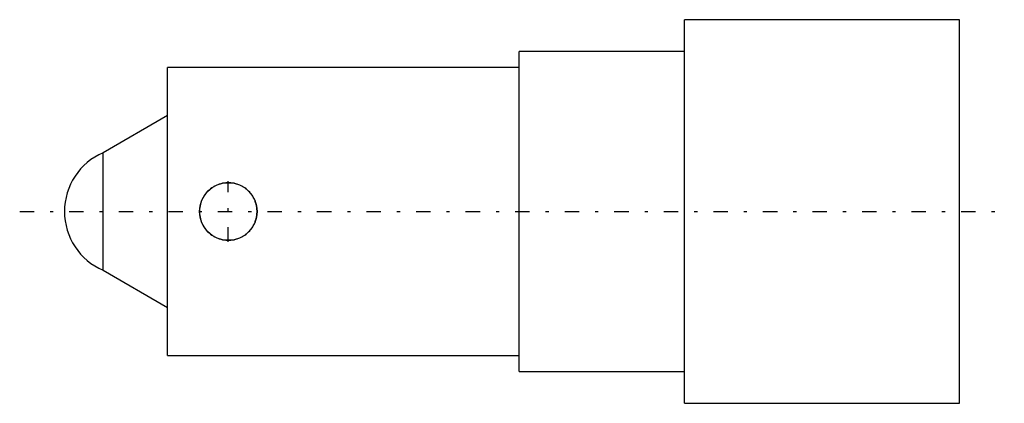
# Model space of a CAD drawing. Extents: x -29.4 to 1.4, y -6 to 6.
import ezdxf

# ---------------------------------------------------------------- set-up
doc = ezdxf.new("R2010")
doc.units = 0
doc.linetypes.add('CENTER', pattern=[1.5, 0.45, -0.5, 0.05, -0.5])
doc.linetypes.add('DASHED', pattern=[2, 1, -1])
for name, color, linetype in [('AM_0', 7, 'CONTINUOUS'), ('AM_3', 7, 'DASHED'), ('AM_7', 7, 'CENTER')]:
    doc.layers.add(name, color=color, linetype=linetype)

msp = doc.modelspace()

# ---------------------------------------------------------------- linework, layer by layer
at = {"layer": 'AM_0', "color": 7, "linetype": 'CONTINUOUS'}
for p, q in [((0, 6), (-8.6, 6)), ((-8.6, -6), (-8.6, 6)), ((0, -6), (0, 6)), ((-8.6, 5), (-13.775, 5)), ((-13.775, -5), (-13.775, 5)), ((-13.775, 4.5), (-24.775, 4.5)), ((-24.775, -4.5), (-24.775, 4.5)), ((-24.775, 3), (-26.785, 1.839)), ((-26.785, -1.839), (-26.785, 1.839)), ((-26.785, -1.839), (-24.775, -3)), ((-24.775, -4.5), (-13.775, -4.5)), ((-13.775, -5), (-8.6, -5)), ((-8.6, -6), (0, -6))]:
    msp.add_line(p, q, dxfattribs=at)
msp.add_circle((-22.875, 0), 0.9, dxfattribs=at)
msp.add_arc((-26, 0), 2, 113.1147, 246.8853, dxfattribs=at)
at = {"layer": 'AM_3', "color": 6, "linetype": 'DASHED'}
msp.add_lwpolyline([(-22.875, 0.9), (-22.9, 0.9), (-22.951, 0.897), (-23.003, 0.891), (-23.029, 0.887), (-23.055, 0.882), (-23.106, 0.87), (-23.157, 0.855), (-23.207, 0.836), (-23.256, 0.815), (-23.304, 0.791), (-23.327, 0.778), (-23.35, 0.765), (-23.394, 0.736), (-23.435, 0.704), (-23.475, 0.671), (-23.511, 0.636), (-23.546, 0.6), (-23.563, 0.58), (-23.579, 0.56), (-23.611, 0.519), (-23.64, 0.475), (-23.653, 0.452), (-23.666, 0.429), (-23.69, 0.381), (-23.711, 0.332), (-23.721, 0.308), (-23.73, 0.282), (-23.745, 0.231), (-23.757, 0.18), (-23.766, 0.128), (-23.772, 0.076), (-23.775, 0.025), (-23.775, 0), (-23.775, -0.025), (-23.772, -0.076), (-23.766, -0.128), (-23.757, -0.18), (-23.745, -0.231), (-23.73, -0.282), (-23.721, -0.308), (-23.711, -0.332), (-23.69, -0.381), (-23.666, -0.429), (-23.64, -0.475), (-23.611, -0.519), (-23.579, -0.56), (-23.563, -0.58), (-23.546, -0.6), (-23.511, -0.636), (-23.475, -0.671), (-23.435, -0.704), (-23.394, -0.736), (-23.35, -0.765), (-23.327, -0.778), (-23.304, -0.791), (-23.256, -0.815), (-23.207, -0.836), (-23.157, -0.855), (-23.106, -0.87), (-23.055, -0.882), (-23.029, -0.887), (-23.003, -0.891), (-22.951, -0.897), (-22.9, -0.9), (-22.875, -0.9), (-22.85, -0.9), (-22.799, -0.897), (-22.747, -0.891), (-22.721, -0.887), (-22.695, -0.882), (-22.644, -0.87), (-22.593, -0.855), (-22.543, -0.836), (-22.494, -0.815), (-22.446, -0.791), (-22.423, -0.778), (-22.4, -0.765), (-22.356, -0.736), (-22.315, -0.704), (-22.275, -0.671), (-22.239, -0.636), (-22.204, -0.6), (-22.187, -0.58), (-22.171, -0.56), (-22.139, -0.519), (-22.11, -0.475), (-22.084, -0.429), (-22.06, -0.381), (-22.039, -0.332), (-22.029, -0.308), (-22.02, -0.282), (-22.005, -0.231), (-21.993, -0.18), (-21.984, -0.128), (-21.978, -0.076), (-21.975, -0.025), (-21.975, 0), (-21.975, 0.025), (-21.978, 0.076), (-21.984, 0.128), (-21.993, 0.18), (-22.005, 0.231), (-22.02, 0.282), (-22.029, 0.308), (-22.039, 0.332), (-22.06, 0.381), (-22.084, 0.429), (-22.097, 0.452), (-22.11, 0.475), (-22.139, 0.519), (-22.171, 0.56), (-22.187, 0.58), (-22.204, 0.6), (-22.239, 0.636), (-22.275, 0.671), (-22.315, 0.704), (-22.356, 0.736), (-22.4, 0.765), (-22.423, 0.778), (-22.446, 0.791), (-22.494, 0.815), (-22.543, 0.836), (-22.593, 0.855), (-22.644, 0.87), (-22.695, 0.882), (-22.721, 0.887), (-22.747, 0.891), (-22.799, 0.897), (-22.85, 0.9), (-22.875, 0.9)], dxfattribs=at)
at = {"layer": 'AM_7', "color": 4, "linetype": 'CENTER'}
for p, q in [((-22.875, -0.945), (-22.875, 0.945)), ((-29.4, 0), (1.4, 0))]:
    msp.add_line(p, q, dxfattribs=at)

doc.saveas('drawing.dxf')
